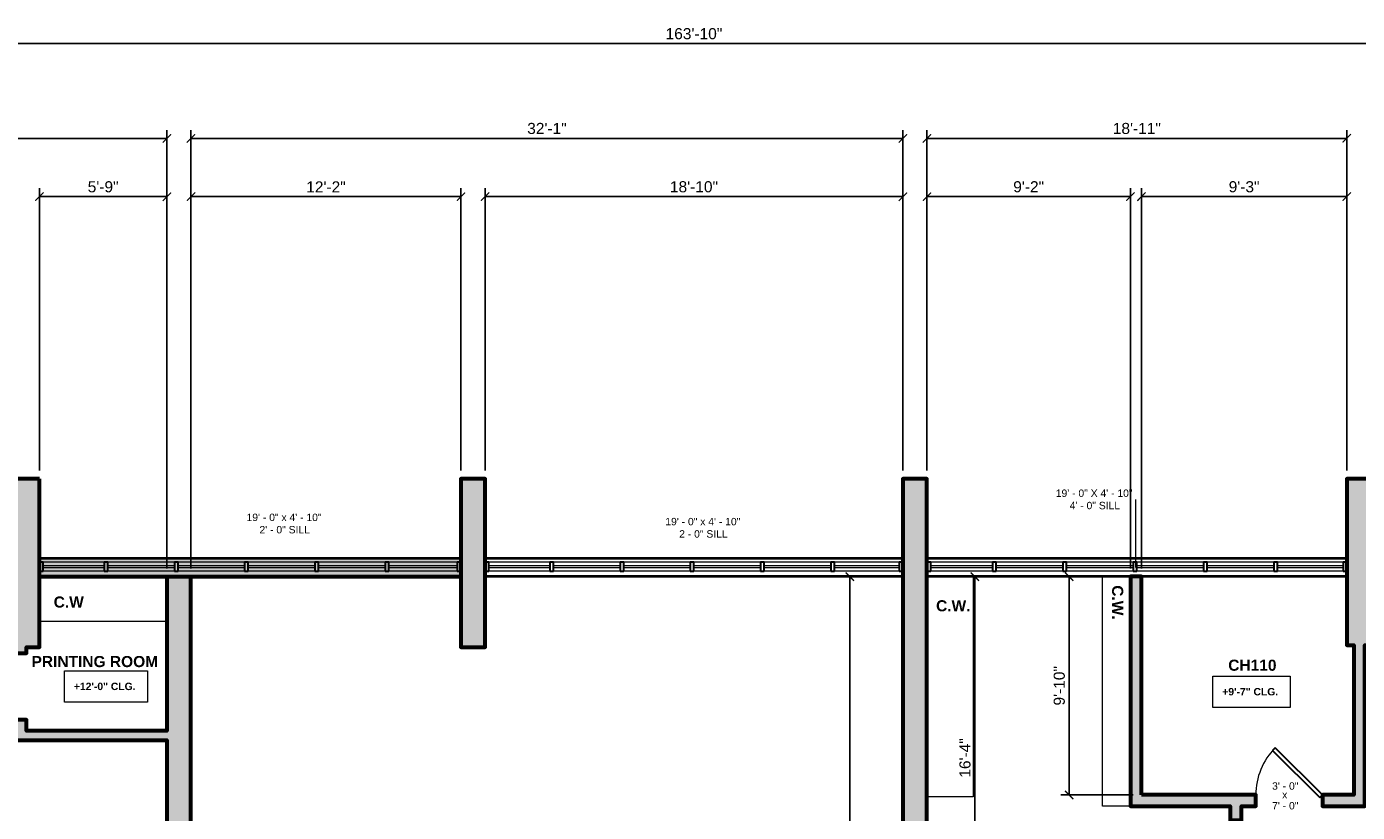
# Model space of a CAD drawing. Header units: inches. Extents: x -2078 to 109126, y -964 to 6385.
# Tile 112 of 137: x 18462 to 19181, y 4388 to 4813. Entities that reach past the tile are written whole.
import ezdxf

# ---------------------------------------------------------------- set-up
doc = ezdxf.new("R2010")
doc.units = ezdxf.units.IN
doc.header["$MEASUREMENT"] = 0
for name, color, linetype, lineweight in [('A-ANNO', 2, 'Continuous', 5), ('A-ANNO-DIMS', 1, 'Continuous', 9), ('A-CASE', 4, 'Continuous', 9), ('A-DOOR', 1, 'Continuous', 18), ('A-GLAZ-CURT', 52, 'Continuous', 9), ('A-GLAZ-CWMG', 51, 'Continuous', 9), ('A-STRS', 4, 'Continuous', 9), ('A-WALL', 3, 'Continuous', 40), ('A-WINDOWS', 2, 'Continuous', 18)]:
    doc.layers.add(name, color=color, linetype=linetype, lineweight=lineweight)
doc.layers.add('A-HATCH', color=9, linetype='Continuous')
doc.styles.add('Arial_1', font='arial.ttf', dxfattribs={"height": 0.0625})
doc.styles.add('Arial_2', font='arial.ttf', dxfattribs={"height": 3})
doc.styles.add('Arial_B', font='arialbd.ttf', dxfattribs={"height": 4.5})
doc.styles.add('Arial_B_1', font='arialbd.ttf', dxfattribs={"height": 3})
doc.styles.add('Jay Cad', font='arial.ttf', dxfattribs={"height": 0.125})
doc.styles.add('JC', font='arial.ttf', dxfattribs={"height": 0.125})
doc.dimstyles.new('Jay Cad - DIMS', dxfattribs={"dimtxt": 0.125, "dimasz": 0.09375, "dimexe": 0.09375, "dimexo": 0.09375, "dimgap": 0.046875, "dimtad": 1, "dimdec": 1, "dimzin": 0, "dimdsep": 46, "dimlunit": 4, "dimtxsty": 'Jay Cad', "dimblk": 'ARCHTICK', "dimcen": 0.09, "dimclrd": 1, "dimclre": 1, "dimclrt": 256, "dimadec": 0, "dimazin": 0, "dimtfac": 1, "dimtdec": 1, "dimtofl": 0, "dimtmove": 1, "dimatfit": 3, "dimfxl": 1, "dimtolj": 1, "dimtzin": 0, "dimarcsym": 0})
doc.dimstyles.new('JC-DIMS', dxfattribs={"dimtxt": 0.125, "dimasz": 0.09375, "dimexe": 0.09375, "dimexo": 0.09375, "dimgap": 0.046875, "dimtad": 1, "dimdec": 1, "dimzin": 0, "dimdsep": 46, "dimlunit": 4, "dimtxsty": 'JC', "dimblk": 'ARCHTICK', "dimcen": 0.09, "dimclrd": 1, "dimclre": 1, "dimclrt": 256, "dimadec": 0, "dimazin": 0, "dimtfac": 1, "dimtdec": 1, "dimtofl": 0, "dimtmove": 1, "dimatfit": 3, "dimfxl": 1, "dimtolj": 1, "dimtzin": 0, "dimarcsym": 0})

# ---------------------------------------------------------------- blocks, each defined once
blk = doc.blocks.new('JC_DOOR_SINGLE PANEL - SINGLE DOOR-1525211-1st Floor Plan')
at = {"layer": 'A-DOOR', "lineweight": 30}
for p, q in [((-7.46, 28.46), (-8.87, 27.04)), ((-8.87, 27.04), (16.59, 1.59)), ((18, 3), (-7.46, 28.46)), ((16.59, 1.59), (18, 3))]:
    blk.add_line(p, q, dxfattribs=at)
at = {"layer": 'A-DOOR', "lineweight": 9}
blk.add_arc((18, 3), 36, 135, 180, dxfattribs=at)
blk = doc.blocks.new('Rectangular Mullion - 2_5_ x 5_ rectangular-1575385-1st Floor Plan')
at = {"layer": 'A-GLAZ-CWMG', "lineweight": 30}
for p, q in [((0, 2.5), (-2, 2.5)), ((-2, 2.5), (-2, -2.5)), ((0, -2.5), (0, 2.5)), ((-2, -2.5), (0, -2.5))]:
    blk.add_line(p, q, dxfattribs=at)
blk = doc.blocks.new('Rectangular Mullion - 2_5_ x 5_ rectangular-1580944-1st Floor Plan')
at = {"layer": 'A-GLAZ-CWMG'}
for p, q in [((-513.51, 464.72), (-546.51, 464.72)), ((-513.51, 459.72), (-546.51, 459.72))]:
    blk.add_line(p, q, dxfattribs=at)
blk = doc.blocks.new('Rectangular Mullion - 2_5_ x 5_ rectangular-1575379-1st Floor Plan')
at = {"layer": 'A-GLAZ-CWMG', "lineweight": 30}
for p, q in [((-1, 2.5), (1, 2.5)), ((-1, -2.5), (-1, 2.5)), ((1, 2.5), (1, -2.5)), ((1, -2.5), (-1, -2.5))]:
    blk.add_line(p, q, dxfattribs=at)
blk = doc.blocks.new('Rectangular Mullion - 2_5_ x 5_ rectangular-1573216-1st Floor Plan')
at = {"layer": 'A-GLAZ-CWMG'}
for p, q in [((-361.51, 464.72), (-397.51, 464.72)), ((-361.51, 459.72), (-397.51, 459.72))]:
    blk.add_line(p, q, dxfattribs=at)
blk = doc.blocks.new('Rectangular Mullion - 2_5_ x 5_ rectangular-1575378-1st Floor Plan')
at = {"layer": 'A-GLAZ-CWMG'}
for p, q in [((-324.51, 464.72), (-359.51, 464.72)), ((-324.51, 459.72), (-359.51, 459.72))]:
    blk.add_line(p, q, dxfattribs=at)
blk = doc.blocks.new('Rectangular Mullion - 2_5_ x 5_ rectangular-1583998-1st Floor Plan')
at = {"layer": 'A-GLAZ-CWMG'}
for p, q in [((394.99, 464.72), (359.49, 464.72)), ((394.99, 459.72), (359.49, 459.72))]:
    blk.add_line(p, q, dxfattribs=at)
blk = doc.blocks.new('Stairs 2 - Stairs 2-1604288-1st Floor Plan')
at = {"layer": 'A-STRS'}
for p, q in [((-469.24, 368.41), (-469.24, 335.91)), ((-469.24, 335.91), (-469.24, 368.41)), ((-469.24, 368.41), (-240.51, 368.41)), ((-240.51, 368.41), (-240.51, -6.78)), ((-469.24, 335.91), (-372.28, 335.91)), ((-372.28, 335.91), (-469.24, 335.91)), ((-372.28, 335.91), (-273.45, 250.88)), ((-273.45, 250.88), (-372.28, 335.91)), ((-273.45, 250.88), (-273.45, 183)), ((-273.45, 183), (-273.45, 250.88)), ((-273.45, 173.36), (-273.45, 107.74)), ((-273.45, 107.74), (-273.45, 173.36)), ((-273.45, 107.74), (-372.67, 23.03)), ((-372.67, 23.03), (-273.45, 107.74)), ((-372.67, 23.03), (-484.24, 23.03)), ((-484.24, 23.03), (-484.24, -9.78)), ((-484.24, -9.78), (-484.24, 23.03)), ((-484.24, 23.03), (-372.67, 23.03)), ((-321.74, -9.78), (-484.24, -9.78))]:
    blk.add_line(p, q, dxfattribs=at)
blk = doc.blocks.new('Stairs 1 - Stairs 2-1608024-1st Floor Plan')
at = {"layer": 'A-STRS'}
for p, q in [((-372.28, 335.91), (-469.24, 335.91)), ((-469.24, 335.91), (-469.24, 304.41)), ((-469.24, 335.91), (-372.28, 335.91)), ((-273.45, 250.88), (-372.28, 335.91)), ((-372.28, 335.91), (-273.45, 250.88)), ((-469.24, 304.41), (-385.11, 304.41)), ((-385.11, 304.41), (-305.87, 236.24)), ((-273.45, 183), (-273.45, 250.88)), ((-273.45, 250.88), (-273.45, 183)), ((-305.87, 236.24), (-305.87, 172.77)), ((-273.45, 107.74), (-273.45, 173.36)), ((-273.45, 173.36), (-273.45, 107.74)), ((-305.87, 163.14), (-305.87, 122.24)), ((-305.87, 122.24), (-384.24, 55.54)), ((-372.67, 23.03), (-273.45, 107.74)), ((-273.45, 107.74), (-372.67, 23.03)), ((-384.24, 55.54), (-484.24, 55.54)), ((-484.24, 55.54), (-484.24, 23.03)), ((-484.24, 23.03), (-372.67, 23.03)), ((-372.67, 23.03), (-484.24, 23.03))]:
    blk.add_line(p, q, dxfattribs=at)
blk = doc.blocks.new('Casework 41 - Casework 1-1711244-1st Floor Plan')
at = {"layer": 'A-CASE'}
blk.add_line((-895.95, -405.91), (-826.95, -405.91), dxfattribs=at)
blk = doc.blocks.new('_ArchTick')
at = {"color": 0, "linetype": 'ByBlock', "const_width": 0.15}
blk.add_lwpolyline([(-0.5, -0.5), (0.5, 0.5)], dxfattribs=at)
blk = doc.blocks.new('*D1145')
at = {"layer": 'A-ANNO', "color": 1, "lineweight": -2, "transparency": 16777216}
for p, q in [((18948.41, 4572.88), (18948.41, 4756.97)), ((19175.41, 4572.88), (19175.41, 4756.97)), ((18948.41, 4752.47), (19175.41, 4752.47))]:
    blk.add_line(p, q, dxfattribs=at)
at = {"layer": 'Defpoints', "color": 0, "transparency": 16777216}
for p in [(19175.41, 4752.47), (18948.41, 4568.38), (19175.41, 4568.38)]:
    blk.add_point(p, dxfattribs=at)
at = {"layer": 'A-ANNO', "color": 1, "lineweight": -2, "transparency": 16777216, "xscale": 4.5, "yscale": 4.5, "zscale": 4.5, "rotation": 180}
blk.add_blockref('_ArchTick', (18948.41, 4752.47), dxfattribs=at)
at = {"layer": 'A-ANNO', "color": 1, "lineweight": -2, "transparency": 16777216, "xscale": 4.5, "yscale": 4.5, "zscale": 4.5}
blk.add_blockref('_ArchTick', (19175.41, 4752.47), dxfattribs=at)
at = {"layer": 'A-ANNO', "transparency": 16777216, "insert": (19061.91, 4757.78), "char_height": 6, "attachment_point": 5, "style": 'Jay Cad'}
blk.add_mtext('\\A1;18\'-11"', dxfattribs=at)
blk = doc.blocks.new('*D1147')
at = {"layer": 'A-ANNO', "color": 1, "lineweight": -2, "transparency": 16777216}
for p, q in [((18550.41, 4520), (18550.41, 4756.97)), ((18935.41, 4572.88), (18935.41, 4756.97)), ((18550.41, 4752.47), (18935.41, 4752.47))]:
    blk.add_line(p, q, dxfattribs=at)
at = {"layer": 'Defpoints', "color": 0, "transparency": 16777216}
for p in [(18935.41, 4752.47), (18935.41, 4568.38), (18550.41, 4515.5)]:
    blk.add_point(p, dxfattribs=at)
at = {"layer": 'A-ANNO', "color": 1, "lineweight": -2, "transparency": 16777216, "xscale": 4.5, "yscale": 4.5, "zscale": 4.5, "rotation": 180}
blk.add_blockref('_ArchTick', (18550.41, 4752.47), dxfattribs=at)
at = {"layer": 'A-ANNO', "color": 1, "lineweight": -2, "transparency": 16777216, "xscale": 4.5, "yscale": 4.5, "zscale": 4.5}
blk.add_blockref('_ArchTick', (18935.41, 4752.47), dxfattribs=at)
at = {"layer": 'A-ANNO', "transparency": 16777216, "insert": (18742.91, 4757.78), "char_height": 6, "width": 0.4874, "attachment_point": 5, "style": 'Jay Cad'}
blk.add_mtext('\\A1;32\'-1"', dxfattribs=at)
blk = doc.blocks.new('*D1149')
at = {"layer": 'A-ANNO', "color": 1, "lineweight": -2, "transparency": 16777216}
for p, q in [((18229.41, 4572.38), (18229.41, 4756.97)), ((18537.41, 4520), (18537.41, 4756.97)), ((18229.41, 4752.47), (18537.41, 4752.47))]:
    blk.add_line(p, q, dxfattribs=at)
at = {"layer": 'Defpoints', "color": 0, "transparency": 16777216}
for p in [(18537.41, 4752.47), (18229.41, 4567.88), (18537.41, 4515.5)]:
    blk.add_point(p, dxfattribs=at)
at = {"layer": 'A-ANNO', "color": 1, "lineweight": -2, "transparency": 16777216, "xscale": 4.5, "yscale": 4.5, "zscale": 4.5, "rotation": 180}
blk.add_blockref('_ArchTick', (18229.41, 4752.47), dxfattribs=at)
at = {"layer": 'A-ANNO', "color": 1, "lineweight": -2, "transparency": 16777216, "xscale": 4.5, "yscale": 4.5, "zscale": 4.5}
blk.add_blockref('_ArchTick', (18537.41, 4752.47), dxfattribs=at)
at = {"layer": 'A-ANNO', "transparency": 16777216, "insert": (18383.41, 4757.78), "char_height": 6, "attachment_point": 5, "style": 'Jay Cad'}
blk.add_mtext('\\A1;25\'-8"', dxfattribs=at)
blk = doc.blocks.new('*D1151')
at = {"layer": 'A-ANNO', "color": 1, "lineweight": -2, "transparency": 16777216}
for p, q in [((17839.39, 4571.53), (17839.39, 4808.2)), ((19805.41, 4572.88), (19805.41, 4808.2)), ((17839.39, 4803.7), (19805.41, 4803.7))]:
    blk.add_line(p, q, dxfattribs=at)
at = {"layer": 'Defpoints', "color": 0, "transparency": 16777216}
for p in [(19805.41, 4803.7), (17839.39, 4567.03), (19805.41, 4568.38)]:
    blk.add_point(p, dxfattribs=at)
at = {"layer": 'A-ANNO', "color": 1, "lineweight": -2, "transparency": 16777216, "xscale": 4.5, "yscale": 4.5, "zscale": 4.5, "rotation": 180}
blk.add_blockref('_ArchTick', (17839.39, 4803.7), dxfattribs=at)
at = {"layer": 'A-ANNO', "color": 1, "lineweight": -2, "transparency": 16777216, "xscale": 4.5, "yscale": 4.5, "zscale": 4.5}
blk.add_blockref('_ArchTick', (19805.41, 4803.7), dxfattribs=at)
at = {"layer": 'A-ANNO', "transparency": 16777216, "insert": (18822.4, 4809.01), "char_height": 6, "width": 0.6604, "attachment_point": 5, "style": 'Jay Cad'}
blk.add_mtext('\\A1;163\'-10"', dxfattribs=at)
blk = doc.blocks.new('*D1155')
at = {"layer": 'A-ANNO', "color": 1, "lineweight": -2, "transparency": 16777216}
for p, q in [((19064.41, 4520), (19064.41, 4725.45)), ((19064.41, 4720.95), (19175.41, 4720.95)), ((19175.41, 4572.88), (19175.41, 4725.45))]:
    blk.add_line(p, q, dxfattribs=at)
at = {"layer": 'Defpoints', "color": 0, "transparency": 16777216}
for p in [(19175.41, 4720.95), (19175.41, 4568.38), (19064.41, 4515.5)]:
    blk.add_point(p, dxfattribs=at)
at = {"layer": 'A-ANNO', "color": 1, "lineweight": -2, "transparency": 16777216, "xscale": 4.5, "yscale": 4.5, "zscale": 4.5, "rotation": 180}
blk.add_blockref('_ArchTick', (19064.41, 4720.95), dxfattribs=at)
at = {"layer": 'A-ANNO', "color": 1, "lineweight": -2, "transparency": 16777216, "xscale": 4.5, "yscale": 4.5, "zscale": 4.5}
blk.add_blockref('_ArchTick', (19175.41, 4720.95), dxfattribs=at)
at = {"layer": 'A-ANNO', "transparency": 16777216, "insert": (19119.91, 4726.26), "char_height": 6, "attachment_point": 5, "style": 'Jay Cad'}
blk.add_mtext('\\A1;9\'-3"', dxfattribs=at)
blk = doc.blocks.new('*D1157')
at = {"layer": 'A-ANNO-DIMS', "color": 1, "lineweight": -2, "transparency": 16777216}
for p, q in [((19024.13, 4515.5), (19029.78, 4515.5)), ((19025.28, 4397.5), (19025.28, 4515.5)), ((19059.91, 4397.5), (19020.78, 4397.5))]:
    blk.add_line(p, q, dxfattribs=at)
at = {"layer": 'Defpoints', "color": 0, "transparency": 16777216}
for p in [(19019.63, 4515.5), (19025.28, 4515.5), (19064.41, 4397.5)]:
    blk.add_point(p, dxfattribs=at)
at = {"layer": 'A-ANNO-DIMS', "color": 1, "lineweight": -2, "transparency": 16777216, "xscale": 4.5, "yscale": 4.5, "zscale": 4.5}
for p, rotation in [((19025.28, 4515.5), 90), ((19025.28, 4397.5), 270)]:
    blk.add_blockref('_ArchTick', p, dxfattribs=dict(at, rotation=rotation))
at = {"layer": 'A-ANNO-DIMS', "transparency": 16777216, "insert": (19019.97, 4456.5), "char_height": 6, "width": 0.4874, "attachment_point": 5, "rotation": 90, "style": 'JC'}
blk.add_mtext('\\A1;9\'-10"', dxfattribs=at)
blk = doc.blocks.new('*D1083')
at = {"layer": 'A-ANNO', "color": 1, "lineweight": -2, "transparency": 16777216}
for p, q in [((18709.41, 4572.88), (18709.41, 4725.45)), ((18709.41, 4720.95), (18935.41, 4720.95)), ((18935.41, 4572.88), (18935.41, 4725.45))]:
    blk.add_line(p, q, dxfattribs=at)
at = {"layer": 'Defpoints', "color": 0, "transparency": 16777216}
for p in [(18935.41, 4720.95), (18709.41, 4568.38), (18935.41, 4568.38)]:
    blk.add_point(p, dxfattribs=at)
at = {"layer": 'A-ANNO', "color": 1, "lineweight": -2, "transparency": 16777216, "xscale": 4.5, "yscale": 4.5, "zscale": 4.5, "rotation": 180}
blk.add_blockref('_ArchTick', (18709.41, 4720.95), dxfattribs=at)
at = {"layer": 'A-ANNO', "color": 1, "lineweight": -2, "transparency": 16777216, "xscale": 4.5, "yscale": 4.5, "zscale": 4.5}
blk.add_blockref('_ArchTick', (18935.41, 4720.95), dxfattribs=at)
at = {"layer": 'A-ANNO', "transparency": 16777216, "insert": (18822.41, 4726.26), "char_height": 6, "width": 0.5739, "attachment_point": 5, "style": 'Jay Cad'}
blk.add_mtext('\\A1;18\'-10"', dxfattribs=at)
blk = doc.blocks.new('*D1085')
at = {"layer": 'A-ANNO', "color": 1, "lineweight": -2, "transparency": 16777216}
for p, q in [((18550.41, 4520), (18550.41, 4725.45)), ((18550.41, 4720.95), (18696.41, 4720.95)), ((18696.41, 4572.88), (18696.41, 4725.45))]:
    blk.add_line(p, q, dxfattribs=at)
at = {"layer": 'Defpoints', "color": 0, "transparency": 16777216}
for p in [(18696.41, 4720.95), (18696.41, 4568.38), (18550.41, 4515.5)]:
    blk.add_point(p, dxfattribs=at)
at = {"layer": 'A-ANNO', "color": 1, "lineweight": -2, "transparency": 16777216, "xscale": 4.5, "yscale": 4.5, "zscale": 4.5, "rotation": 180}
blk.add_blockref('_ArchTick', (18550.41, 4720.95), dxfattribs=at)
at = {"layer": 'A-ANNO', "color": 1, "lineweight": -2, "transparency": 16777216, "xscale": 4.5, "yscale": 4.5, "zscale": 4.5}
blk.add_blockref('_ArchTick', (18696.41, 4720.95), dxfattribs=at)
at = {"layer": 'A-ANNO', "transparency": 16777216, "insert": (18623.41, 4726.21), "char_height": 6, "width": 0.4874, "attachment_point": 5, "style": 'Jay Cad'}
blk.add_mtext('\\A1;12\'-2"', dxfattribs=at)
blk = doc.blocks.new('*D1087')
at = {"layer": 'A-ANNO', "color": 1, "lineweight": -2, "transparency": 16777216}
for p, q in [((18468.41, 4572.88), (18468.41, 4725.45)), ((18468.41, 4720.95), (18537.41, 4720.95)), ((18537.41, 4520), (18537.41, 4725.45))]:
    blk.add_line(p, q, dxfattribs=at)
at = {"layer": 'Defpoints', "color": 0, "transparency": 16777216}
for p in [(18537.41, 4720.95), (18468.41, 4568.38), (18537.41, 4515.5)]:
    blk.add_point(p, dxfattribs=at)
at = {"layer": 'A-ANNO', "color": 1, "lineweight": -2, "transparency": 16777216, "xscale": 4.5, "yscale": 4.5, "zscale": 4.5, "rotation": 180}
blk.add_blockref('_ArchTick', (18468.41, 4720.95), dxfattribs=at)
at = {"layer": 'A-ANNO', "color": 1, "lineweight": -2, "transparency": 16777216, "xscale": 4.5, "yscale": 4.5, "zscale": 4.5}
blk.add_blockref('_ArchTick', (18537.41, 4720.95), dxfattribs=at)
at = {"layer": 'A-ANNO', "transparency": 16777216, "insert": (18502.91, 4726.26), "char_height": 6, "attachment_point": 5, "style": 'Jay Cad'}
blk.add_mtext('\\A1;5\'-9"', dxfattribs=at)
blk = doc.blocks.new('*D1109')
at = {"layer": 'A-ANNO-DIMS', "color": 1, "lineweight": -2, "transparency": 16777216}
for p, q in [((18975.45, 4515.5), (18969.8, 4515.5)), ((18974.3, 4515.5), (18974.3, 4319.5)), ((18975.45, 4319.5), (18969.8, 4319.5))]:
    blk.add_line(p, q, dxfattribs=at)
at = {"layer": 'Defpoints', "color": 0, "transparency": 16777216}
for p in [(18979.95, 4515.5), (18974.3, 4319.5), (18979.95, 4319.5)]:
    blk.add_point(p, dxfattribs=at)
at = {"layer": 'A-ANNO-DIMS', "color": 1, "lineweight": -2, "transparency": 16777216, "xscale": 4.5, "yscale": 4.5, "zscale": 4.5}
for p, rotation in [((18974.3, 4515.5), 90), ((18974.3, 4319.5), 270)]:
    blk.add_blockref('_ArchTick', p, dxfattribs=dict(at, rotation=rotation))
at = {"layer": 'A-ANNO-DIMS', "transparency": 16777216, "insert": (18968.98, 4417.5), "char_height": 6, "width": 0.4874, "attachment_point": 5, "rotation": 90, "style": 'JC'}
blk.add_mtext('\\A1;16\'-4"', dxfattribs=at)
blk = doc.blocks.new('*D1171')
at = {"layer": 'A-ANNO', "color": 1, "lineweight": -2, "transparency": 16777216}
for p, q in [((18948.41, 4572.88), (18948.41, 4725.45)), ((18948.41, 4720.95), (19058.41, 4720.95)), ((19058.41, 4520), (19058.41, 4725.45))]:
    blk.add_line(p, q, dxfattribs=at)
at = {"layer": 'Defpoints', "color": 0, "transparency": 16777216}
for p in [(19058.41, 4720.95), (18948.41, 4568.38), (19058.41, 4515.5)]:
    blk.add_point(p, dxfattribs=at)
at = {"layer": 'A-ANNO', "color": 1, "lineweight": -2, "transparency": 16777216, "xscale": 4.5, "yscale": 4.5, "zscale": 4.5, "rotation": 180}
blk.add_blockref('_ArchTick', (18948.41, 4720.95), dxfattribs=at)
at = {"layer": 'A-ANNO', "color": 1, "lineweight": -2, "transparency": 16777216, "xscale": 4.5, "yscale": 4.5, "zscale": 4.5}
blk.add_blockref('_ArchTick', (19058.41, 4720.95), dxfattribs=at)
at = {"layer": 'A-ANNO', "transparency": 16777216, "insert": (19003.41, 4726.26), "char_height": 6, "attachment_point": 5, "style": 'Jay Cad'}
blk.add_mtext('\\A1;9\'-2"', dxfattribs=at)
blk = doc.blocks.new('JC- existing door Tag_quad - JC- existing door Tag_quad-839775-1st Floor Plan')
at = {"layer": 'A-ANNO', "insert": (-0.023, 0.038), "char_height": 0.0625, "width": 0.0505, "attachment_point": 1, "style": 'Arial_1', "bg_fill": 3, "box_fill_scale": 1.25, "bg_fill_color": 256, "bg_fill_true_color": 13158600, "bg_fill_transparency": 0}
blk.add_mtext('x', dxfattribs=at)
blk = doc.blocks.new('*D1203')
at = {"layer": 'A-ANNO-DIMS', "color": 1, "lineweight": -2, "transparency": 16777216}
for p, q in [((18907.86, 4515.5), (18902.2, 4515.5)), ((18906.7, 4515.5), (18906.7, 4048.88)), ((18907.86, 4048.88), (18902.2, 4048.88))]:
    blk.add_line(p, q, dxfattribs=at)
at = {"layer": 'Defpoints', "color": 0, "transparency": 16777216}
for p in [(18912.36, 4515.5), (18906.7, 4048.88), (18912.36, 4048.88)]:
    blk.add_point(p, dxfattribs=at)
at = {"layer": 'A-ANNO-DIMS', "color": 1, "lineweight": -2, "transparency": 16777216, "xscale": 4.5, "yscale": 4.5, "zscale": 4.5}
for p, rotation in [((18906.7, 4515.5), 90), ((18906.7, 4048.88), 270)]:
    blk.add_blockref('_ArchTick', p, dxfattribs=dict(at, rotation=rotation))
at = {"layer": 'A-ANNO-DIMS', "transparency": 16777216, "insert": (18897.37, 4282.19), "char_height": 6, "width": 0.8352, "attachment_point": 5, "rotation": 90, "style": 'JC'}
blk.add_mtext('\\A1;38\'-10{\\H1x;\\S1/2;}"', dxfattribs=at)

msp = doc.modelspace()

# ---------------------------------------------------------------- linework, layer by layer
at = {"layer": 'A-ANNO'}
msp.add_line((19061.414, 4520.501), (19061.414, 4557.291), dxfattribs=at)
at = {"layer": 'A-ANNO', "flags": 128}
for points in [[(18481.978, 4464.631), (18526.889, 4464.631), (18526.889, 4447.563), (18481.978, 4447.563)], [(19102.995, 4461.756), (19144.731, 4461.756), (19144.731, 4444.688), (19102.995, 4444.688)]]:
    msp.add_lwpolyline(points, close=True, dxfattribs=at)
at = {"layer": 'A-CASE'}
for points in [[(18973.414, 4515.501), (18973.414, 4396.501), (18948.414, 4396.501)], [(19058.414, 4391.501), (19046.414, 4391.501), (19043.414, 4391.501), (19043.414, 4515.501)]]:
    msp.add_lwpolyline(points, dxfattribs=at)
at = {"layer": 'A-GLAZ-CURT', "lineweight": 18}
for p, q in [((18503.414, 4521.38), (18470.414, 4521.38)), ((18470.414, 4521.38), (18470.414, 4520.38)), ((18470.414, 4520.38), (18503.414, 4520.38)), ((18503.414, 4520.38), (18503.414, 4521.38)), ((18541.414, 4521.38), (18505.414, 4521.38)), ((18505.414, 4521.38), (18505.414, 4520.38)), ((18505.414, 4520.38), (18541.414, 4520.38)), ((18541.414, 4520.38), (18541.414, 4521.38)), ((18579.414, 4521.38), (18543.414, 4521.38)), ((18543.414, 4521.38), (18543.414, 4520.38)), ((18543.414, 4520.38), (18579.414, 4520.38)), ((18579.414, 4520.38), (18579.414, 4521.38)), ((18617.414, 4521.38), (18581.414, 4521.38)), ((18581.414, 4521.38), (18581.414, 4520.38)), ((18581.414, 4520.38), (18617.414, 4520.38)), ((18617.414, 4520.38), (18617.414, 4521.38)), ((18655.414, 4521.38), (18619.414, 4521.38)), ((18619.414, 4521.38), (18619.414, 4520.38)), ((18619.414, 4520.38), (18655.414, 4520.38)), ((18655.414, 4520.38), (18655.414, 4521.38)), ((18694.414, 4521.38), (18657.414, 4521.38)), ((18657.414, 4521.38), (18657.414, 4520.38)), ((18657.414, 4520.38), (18694.414, 4520.38)), ((18694.414, 4520.38), (18694.414, 4521.38)), ((18744.414, 4521.38), (18711.414, 4521.38)), ((18711.414, 4521.38), (18711.414, 4520.38)), ((18711.414, 4520.38), (18744.414, 4520.38)), ((18744.414, 4520.38), (18744.414, 4521.38)), ((18782.414, 4521.38), (18746.414, 4521.38)), ((18746.414, 4521.38), (18746.414, 4520.38)), ((18746.414, 4520.38), (18782.414, 4520.38)), ((18782.414, 4520.38), (18782.414, 4521.38)), ((18820.414, 4521.38), (18784.414, 4521.38)), ((18784.414, 4521.38), (18784.414, 4520.38)), ((18784.414, 4520.38), (18820.414, 4520.38)), ((18820.414, 4520.38), (18820.414, 4521.38)), ((18858.414, 4521.38), (18822.414, 4521.38)), ((18822.414, 4521.38), (18822.414, 4520.38)), ((18822.414, 4520.38), (18858.414, 4520.38)), ((18858.414, 4520.38), (18858.414, 4521.38)), ((18896.414, 4521.38), (18860.414, 4521.38)), ((18860.414, 4521.38), (18860.414, 4520.38)), ((18860.414, 4520.38), (18896.414, 4520.38)), ((18896.414, 4520.38), (18896.414, 4521.38)), ((18933.414, 4521.38), (18898.414, 4521.38)), ((18898.414, 4521.38), (18898.414, 4520.38)), ((18898.414, 4520.38), (18933.414, 4520.38)), ((18933.414, 4520.38), (18933.414, 4521.38)), ((18983.914, 4521.38), (18950.414, 4521.38)), ((18950.414, 4520.38), (18983.914, 4520.38)), ((19021.914, 4521.38), (18985.914, 4521.38)), ((19021.914, 4521.38), (18985.914, 4521.38)), ((18985.914, 4521.38), (18985.914, 4520.38)), ((18985.914, 4520.38), (19021.914, 4520.38)), ((18985.914, 4520.38), (19021.914, 4520.38)), ((19021.914, 4520.38), (19021.914, 4521.38)), ((19059.914, 4521.38), (19023.914, 4521.38)), ((19059.914, 4521.38), (19023.914, 4521.38)), ((19023.914, 4521.38), (19023.914, 4520.38)), ((19023.914, 4520.38), (19059.914, 4520.38)), ((19023.914, 4520.38), (19059.914, 4520.38)), ((19059.914, 4520.38), (19059.914, 4521.38)), ((19097.914, 4521.38), (19061.914, 4521.38)), ((19097.914, 4521.38), (19061.914, 4521.38)), ((19061.914, 4521.38), (19061.914, 4520.38)), ((19061.914, 4520.38), (19097.914, 4520.38)), ((19061.914, 4520.38), (19097.914, 4520.38)), ((19097.914, 4520.38), (19097.914, 4521.38)), ((19135.914, 4521.38), (19099.914, 4521.38)), ((19135.914, 4521.38), (19099.914, 4521.38)), ((19099.914, 4521.38), (19099.914, 4520.38)), ((19099.914, 4520.38), (19135.914, 4520.38)), ((19099.914, 4520.38), (19135.914, 4520.38)), ((19135.914, 4520.38), (19135.914, 4521.38)), ((19173.414, 4521.38), (19137.914, 4521.38)), ((19173.414, 4521.38), (19137.914, 4521.38)), ((19137.914, 4521.38), (19137.914, 4520.38)), ((19137.914, 4520.38), (19173.414, 4520.38)), ((19137.914, 4520.38), (19173.414, 4520.38)), ((19173.414, 4520.38), (19173.414, 4521.38))]:
    msp.add_line(p, q, dxfattribs=at)
at = {"layer": 'A-GLAZ-CWMG'}
for p, q in [((18694.414, 4523.38), (18657.414, 4523.38)), ((18744.414, 4523.38), (18711.414, 4523.38)), ((18983.914, 4523.38), (18950.414, 4523.38)), ((18694.414, 4518.38), (18657.414, 4518.38)), ((18744.414, 4518.38), (18711.414, 4518.38)), ((18983.914, 4518.38), (18950.414, 4518.38))]:
    msp.add_line(p, q, dxfattribs=at)
at = {"layer": 'A-GLAZ-CWMG', "lineweight": 30, "extrusion": (0, 0, -1)}
for p, q in [((18696.414, 4523.38), (18694.414, 4523.38)), ((18694.414, 4523.38), (18694.414, 4518.38)), ((18696.414, 4518.38), (18696.414, 4523.38)), ((18935.414, 4523.38), (18933.414, 4523.38)), ((18933.414, 4523.38), (18933.414, 4518.38)), ((18935.414, 4518.38), (18935.414, 4523.38)), ((19175.414, 4523.38), (19173.414, 4523.38)), ((19173.414, 4523.38), (19173.414, 4518.38)), ((19175.414, 4518.38), (19175.414, 4523.38)), ((18694.414, 4518.38), (18696.414, 4518.38)), ((18933.414, 4518.38), (18935.414, 4518.38)), ((19173.414, 4518.38), (19175.414, 4518.38))]:
    msp.add_line(p, q, dxfattribs=at)
at = {"layer": 'A-WALL'}
for p, q in [((18709.414, 4525.501), (18935.414, 4525.501)), ((18948.414, 4525.501), (19175.414, 4525.501)), ((18935.414, 4515.501), (18709.414, 4515.501)), ((19058.414, 4515.501), (18948.414, 4515.501)), ((19175.414, 4515.501), (19064.414, 4515.501))]:
    msp.add_line(p, q, dxfattribs=at)
at = {"layer": 'A-WALL', "lineweight": 60}
for points in [[(18468.414, 4568.38), (18455.414, 4568.38), (18455.414, 4474.074), (18461.414, 4474.074), (18461.414, 4477.38), (18468.414, 4477.38)], [(19187.414, 4568.38), (19175.414, 4568.38), (19175.414, 4478.38), (19179.22, 4478.38), (19179.22, 4397.501), (19162.22, 4397.501), (19162.22, 4391.501), (19185.22, 4391.501), (19185.22, 4478.38), (19187.414, 4478.38)], [(19064.414, 4397.501), (19064.414, 4515.501), (19058.414, 4515.501), (19058.414, 4391.501), (19112.414, 4391.501), (19112.414, 4383.88), (19118.414, 4383.88), (19118.414, 4391.501), (19126.22, 4391.501), (19126.22, 4397.501)]]:
    msp.add_lwpolyline(points, close=True, dxfattribs=at)
for points in [[(18468.414, 4515.501), (18537.414, 4515.501), (18550.414, 4515.501), (18695.414, 4515.501), (18696.414, 4515.501), (18696.414, 4477.38), (18709.414, 4477.38), (18709.414, 4568.38), (18696.414, 4568.38), (18696.414, 4525.501), (18696.414, 4515.501)], [(18948.414, 4319.501), (18948.414, 4568.38), (18935.414, 4568.38), (18935.414, 4048.88)], [(18537.414, 4515.501), (18537.414, 4432.074), (18461.414, 4432.074), (18461.414, 4438.074), (18455.414, 4438.074), (18455.414, 4432.074), (18455.414, 4427.074), (18537.414, 4427.074), (18537.414, 4051.88), (18468.179, 4051.88), (18468.179, 4072.983), (18456.179, 4072.983), (18456.179, 4048.88), (18273.135, 4048.88), (18273.135, 4039.88), (18475.941, 4039.88), (18475.941, 4048.88), (18511.941, 4048.88), (18511.941, 4039.88), (18552.618, 4039.88), (18552.618, 4048.88), (18550.414, 4048.88), (18550.414, 4515.501)]]:
    msp.add_lwpolyline(points, dxfattribs=at)
at = {"layer": 'A-WALL'}
msp.add_lwpolyline([(18468.414, 4525.501), (18695.414, 4525.501), (18696.414, 4525.501)], dxfattribs=at)
at = {"layer": 'A-WINDOWS'}
for p, q in [((18468.414, 4525.501), (18696.414, 4525.501)), ((18468.414, 4515.501), (18468.414, 4525.501)), ((18696.414, 4525.501), (18696.414, 4515.501)), ((18709.414, 4515.501), (18709.414, 4525.501)), ((18709.414, 4525.501), (18935.414, 4525.501)), ((18935.414, 4525.501), (18935.414, 4515.501)), ((18948.414, 4515.501), (18948.414, 4525.501)), ((18948.414, 4525.501), (19175.414, 4525.501)), ((19175.414, 4525.501), (19175.414, 4515.501)), ((18696.414, 4515.501), (18468.414, 4515.501)), ((18935.414, 4515.501), (18709.414, 4515.501)), ((19175.414, 4515.501), (18948.414, 4515.501))]:
    msp.add_line(p, q, dxfattribs=at)

# ---------------------------------------------------------------- block references
at = {"layer": 'A-CASE'}
msp.add_blockref('Casework 41 - Casework 1-1711244-1st Floor Plan', (19364.366, 4897.332), dxfattribs=at)
at = {"layer": 'A-DOOR'}
msp.add_blockref('JC_DOOR_SINGLE PANEL - SINGLE DOOR-1525211-1st Floor Plan', (19144.22, 4394.501), dxfattribs=at)
at = {"layer": 'A-GLAZ-CWMG', "rotation": 180}
for p in [(18468.414, 4520.88), (18709.414, 4520.88), (18948.414, 4520.88)]:
    msp.add_blockref('Rectangular Mullion - 2_5_ x 5_ rectangular-1575385-1st Floor Plan', p, dxfattribs=at)
at = {"layer": 'A-GLAZ-CWMG'}
for name, p in [('Rectangular Mullion - 2_5_ x 5_ rectangular-1580944-1st Floor Plan', (19016.924, 4058.662)), ('Rectangular Mullion - 2_5_ x 5_ rectangular-1573216-1st Floor Plan', (18902.924, 4058.662)), ('Rectangular Mullion - 2_5_ x 5_ rectangular-1573216-1st Floor Plan', (18940.924, 4058.662)), ('Rectangular Mullion - 2_5_ x 5_ rectangular-1573216-1st Floor Plan', (18978.924, 4058.662)), ('Rectangular Mullion - 2_5_ x 5_ rectangular-1573216-1st Floor Plan', (19016.924, 4058.662)), ('Rectangular Mullion - 2_5_ x 5_ rectangular-1573216-1st Floor Plan', (19143.924, 4058.662)), ('Rectangular Mullion - 2_5_ x 5_ rectangular-1573216-1st Floor Plan', (19181.924, 4058.662)), ('Rectangular Mullion - 2_5_ x 5_ rectangular-1573216-1st Floor Plan', (19219.924, 4058.662)), ('Rectangular Mullion - 2_5_ x 5_ rectangular-1573216-1st Floor Plan', (19257.924, 4058.662)), ('Rectangular Mullion - 2_5_ x 5_ rectangular-1575378-1st Floor Plan', (19257.924, 4058.662)), ('Rectangular Mullion - 2_5_ x 5_ rectangular-1573216-1st Floor Plan', (19383.424, 4058.662)), ('Rectangular Mullion - 2_5_ x 5_ rectangular-1573216-1st Floor Plan', (19421.424, 4058.662)), ('Rectangular Mullion - 2_5_ x 5_ rectangular-1573216-1st Floor Plan', (19459.424, 4058.662)), ('Rectangular Mullion - 2_5_ x 5_ rectangular-1573216-1st Floor Plan', (19497.424, 4058.662)), ('Rectangular Mullion - 2_5_ x 5_ rectangular-1583998-1st Floor Plan', (18778.424, 4058.662))]:
    msp.add_blockref(name, p, dxfattribs=at)
at = {"layer": 'A-GLAZ-CWMG', "extrusion": (0, 0, -1), "rotation": 180}
for p in [(-18504.414, 4520.88), (-18542.414, 4520.88), (-18580.414, 4520.88), (-18618.414, 4520.88), (-18656.414, 4520.88), (-18745.414, 4520.88), (-18783.414, 4520.88), (-18821.414, 4520.88), (-18859.414, 4520.88), (-18897.414, 4520.88), (-18984.914, 4520.88), (-19022.914, 4520.88), (-19060.914, 4520.88), (-19098.914, 4520.88), (-19136.914, 4520.88)]:
    msp.add_blockref('Rectangular Mullion - 2_5_ x 5_ rectangular-1575379-1st Floor Plan', p, dxfattribs=at)
at = {"layer": 'A-STRS'}
for name in ['Stairs 2 - Stairs 2-1604288-1st Floor Plan', 'Stairs 1 - Stairs 2-1608024-1st Floor Plan']:
    msp.add_blockref(name, (18777.924, 4058.662), dxfattribs=at)

# ---------------------------------------------------------------- texts
at = {"layer": 'A-ANNO', "attachment_point": 1}
for s, insert, char_height, width, style in [('19\' - 0" X 4\' - 10"', (19018.075, 4562.622), 4, 52.318, 'Arial_2'), ('4\' - 0" SILL', (19025.575, 4555.955), 4, 34.138, 'Arial_2'), ('19\' - 0" x 4\' - 10" ', (18580.45, 4549.553), 4, 52.116, 'Arial_2'), ('2\' - 0" SILL', (18587.45, 4542.887), 4, 34.138, 'Arial_2'), ('19\' - 0" x 4\' - 10" ', (18806.915, 4547.277), 4, 52.116, 'Arial_2'), ('2 - 0" SILL', (18814.415, 4540.61), 4, 32.724, 'Arial_2'), ('C.W', (18476.157, 4504.779), 6, 19.796, 'Arial_B'), ('C.W.', (18953.33, 4502.753), 6, 50.298, 'Arial_B'), ('PRINTING ROOM', (18464.187, 4472.601), 6, 84.234, 'Arial_B'), ('CH110', (19111.339, 4470.626), 6, 46.056, 'Arial_B'), ('+12\'-0" CLG.', (18487.098, 4458.178), 4, 41.814, 'Arial_B_1'), ('+9\'-7" CLG.', (19108.115, 4455.303), 4, 37.976, 'Arial_B_1')]:
    msp.add_mtext(s, dxfattribs=dict(at, insert=insert, char_height=char_height, width=width, style=style))
at = {"layer": 'A-ANNO', "insert": (19054.533, 4510.859), "char_height": 6, "width": 50.298, "attachment_point": 1, "rotation": 270, "style": 'Arial_B'}
msp.add_mtext('C.W.', dxfattribs=at)

# ---------------------------------------------------------------- dimensions: what is measured, and where the dimension line sits
at = {"layer": 'A-ANNO'}
for base, p1, p2, picture, middle in [((19805.414, 4803.697), (17839.385, 4567.032), (19805.414, 4568.38), '*D1151', (18822.399, 4809.013)), ((18537.414, 4752.469), (18229.414, 4567.88), (18537.414, 4515.501), '*D1149', (18383.414, 4757.783)), ((18935.414, 4752.469), (18550.414, 4515.501), (18935.414, 4568.38), '*D1147', (18742.914, 4757.785)), ((19175.414, 4752.469), (18948.414, 4568.38), (19175.414, 4568.38), '*D1145', (19061.914, 4757.783)), ((18537.414, 4720.948), (18468.414, 4568.38), (18537.414, 4515.501), '*D1087', (18502.914, 4726.261)), ((18696.414, 4720.948), (18550.414, 4515.501), (18696.414, 4568.38), '*D1085', (18623.414, 4726.21)), ((18935.414, 4720.948), (18709.414, 4568.38), (18935.414, 4568.38), '*D1083', (18822.414, 4726.261)), ((19058.414, 4720.948), (18948.414, 4568.38), (19058.414, 4515.501), '*D1171', (19003.414, 4726.261)), ((19175.414, 4720.948), (19064.414, 4515.501), (19175.414, 4568.38), '*D1155', (19119.914, 4726.263))]:
    dim = msp.add_linear_dim(base=base, p1=p1, p2=p2, dimstyle='Jay Cad - DIMS', dxfattribs=at)
    dim.commit()
    dim.dimension.update_dxf_attribs({"geometry": picture, "text_midpoint": middle})
at = {"layer": 'A-ANNO-DIMS'}
for base, p1, p2, picture, middle in [((18906.7, 4048.88), (18912.357, 4515.501), (18912.357, 4048.88), '*D1203', (18897.372, 4282.191)), ((18974.298, 4319.501), (18979.955, 4515.501), (18979.955, 4319.501), '*D1109', (18968.985, 4417.501)), ((19025.283, 4515.501), (19064.414, 4397.501), (19019.626, 4515.501), '*D1157', (19019.97, 4456.501))]:
    dim = msp.add_linear_dim(base=base, p1=p1, p2=p2, angle=90, dimstyle='JC-DIMS', dxfattribs=at)
    dim.commit()
    dim.dimension.update_dxf_attribs({"geometry": picture, "text_midpoint": middle})

# ---------------------------------------------------------------- next in the draw order: block references
at = {"layer": 'A-ANNO', "xscale": 64, "yscale": 64, "zscale": 64}
msp.add_blockref('JC- existing door Tag_quad - JC- existing door Tag_quad-839775-1st Floor Plan', (19141.941, 4397.188), dxfattribs=at)

# ---------------------------------------------------------------- next in the draw order: hatches: boundary and pattern name
at = {"layer": 'A-HATCH'}
h = msp.add_hatch(color=256, dxfattribs=at)
h.dxf.hatch_style = 1
h.paths.add_polyline_path([(19358.414, 4048.88), (19323.414, 4048.88), (19323.414, 4039.88), (19358.414, 4039.88)])
h.paths.add_polyline_path([(19287.414, 4048.88), (19245.414, 4048.88), (19245.414, 4039.88), (19287.414, 4039.88)])
h.paths.add_polyline_path([(19225.414, 4048.88), (19187.414, 4048.88), (19187.414, 4072.654), (19185.414, 4072.654), (19185.414, 4342.098), (19175.456, 4342.098), (19175.456, 4336.098), (19179.414, 4336.098), (19179.414, 4270.467), (19119.456, 4270.467), (19119.456, 4336.098), (19147.456, 4336.098), (19147.456, 4342.098), (19118.414, 4342.098), (19118.414, 4347.88), (19112.414, 4347.88), (19112.414, 4342.098), (19112.456, 4342.098), (19112.456, 4319.501), (18948.414, 4319.501), (18948.414, 4568.38), (18935.414, 4568.38), (18935.414, 4048.88), (18935.618, 4048.88), (18935.618, 4039.88), (19059.414, 4039.88), (19059.414, 4048.88), (18948.414, 4048.88), (18948.414, 4313.501), (19112.456, 4313.501), (19112.456, 4264.467), (19175.414, 4264.467), (19175.414, 4048.88), (19095.414, 4048.88), (19095.414, 4039.88), (19225.414, 4039.88)])
h.paths.add_polyline_path([(19187.414, 4568.38), (19175.414, 4568.38), (19175.414, 4478.38), (19179.22, 4478.38), (19179.22, 4397.501), (19162.22, 4397.501), (19162.22, 4391.501), (19185.22, 4391.501), (19185.22, 4478.38), (19187.414, 4478.38)], flags=17)
h.paths.add_polyline_path([(19064.414, 4515.501), (19058.414, 4515.501), (19058.414, 4391.501), (19112.414, 4391.501), (19112.414, 4383.88), (19118.414, 4383.88), (19118.414, 4391.501), (19126.22, 4391.501), (19126.22, 4397.501), (19064.414, 4397.501)], flags=17)
h.paths.add_polyline_path([(19427.414, 4568.38), (19415.414, 4568.38), (19415.414, 4525.501), (19414.914, 4525.501), (19414.914, 4515.501), (19415.414, 4515.501), (19415.414, 4478.38), (19427.414, 4478.38)])
h.paths.add_polyline_path([(19414.914, 4525.501), (19187.414, 4525.501), (19187.414, 4515.501), (19414.914, 4515.501)])
h.paths.add_polyline_path([(18709.414, 4568.38), (18696.414, 4568.38), (18696.414, 4525.501), (18696.414, 4515.501), (18696.414, 4477.38), (18709.414, 4477.38)])
h.paths.add_polyline_path([(18696.414, 4525.501), (18695.414, 4525.501), (18468.414, 4525.501), (18468.414, 4515.501), (18537.414, 4515.501), (18550.414, 4515.501), (18695.414, 4515.501), (18696.414, 4515.501)])
h.paths.add_polyline_path([(18468.414, 4568.38), (18455.414, 4568.38), (18455.414, 4474.074), (18461.414, 4474.074), (18461.414, 4477.38), (18468.414, 4477.38)])
h.paths.add_polyline_path([(18550.414, 4515.501), (18537.414, 4515.501), (18537.414, 4432.074), (18461.414, 4432.074), (18461.414, 4438.074), (18455.414, 4438.074), (18455.414, 4432.074), (18455.414, 4427.074), (18537.414, 4427.074), (18537.414, 4051.88), (18468.179, 4051.88), (18468.179, 4072.983), (18456.179, 4072.983), (18456.179, 4048.88), (18273.135, 4048.88), (18273.135, 4039.88), (18475.941, 4039.88), (18475.941, 4048.88), (18511.941, 4048.88), (18511.941, 4039.88), (18552.618, 4039.88), (18552.618, 4048.88), (18550.414, 4048.88)])
h.paths.add_polyline_path([(18455.414, 4432.074), (18307.422, 4432.074), (18307.422, 4427.074), (18455.414, 4427.074)], flags=17)
h.paths.add_polyline_path([(18229.414, 4567.88), (18216.414, 4567.88), (18216.414, 4480.575), (18229.414, 4480.575)])
h.paths.add_polyline_path([(18121.135, 4264.498), (18109.047, 4264.498), (18109.047, 4263.498), (18121.135, 4263.498)])
h.paths.add_polyline_path([(18229.135, 4289.63), (18223.135, 4289.63), (18223.135, 4279.63), (18229.135, 4279.63)])

# ---------------------------------------------------------------- next in the draw order: texts
at = {"layer": 'A-ANNO', "char_height": 4, "width": 17.978, "attachment_point": 1, "style": 'Arial_2'}
for s, insert in [('3\' - 0"', (19135.055, 4404.325)), ('7\' - 0"', (19135.055, 4393.644))]:
    msp.add_mtext(s, dxfattribs=dict(at, insert=insert))

doc.saveas('drawing.dxf')
